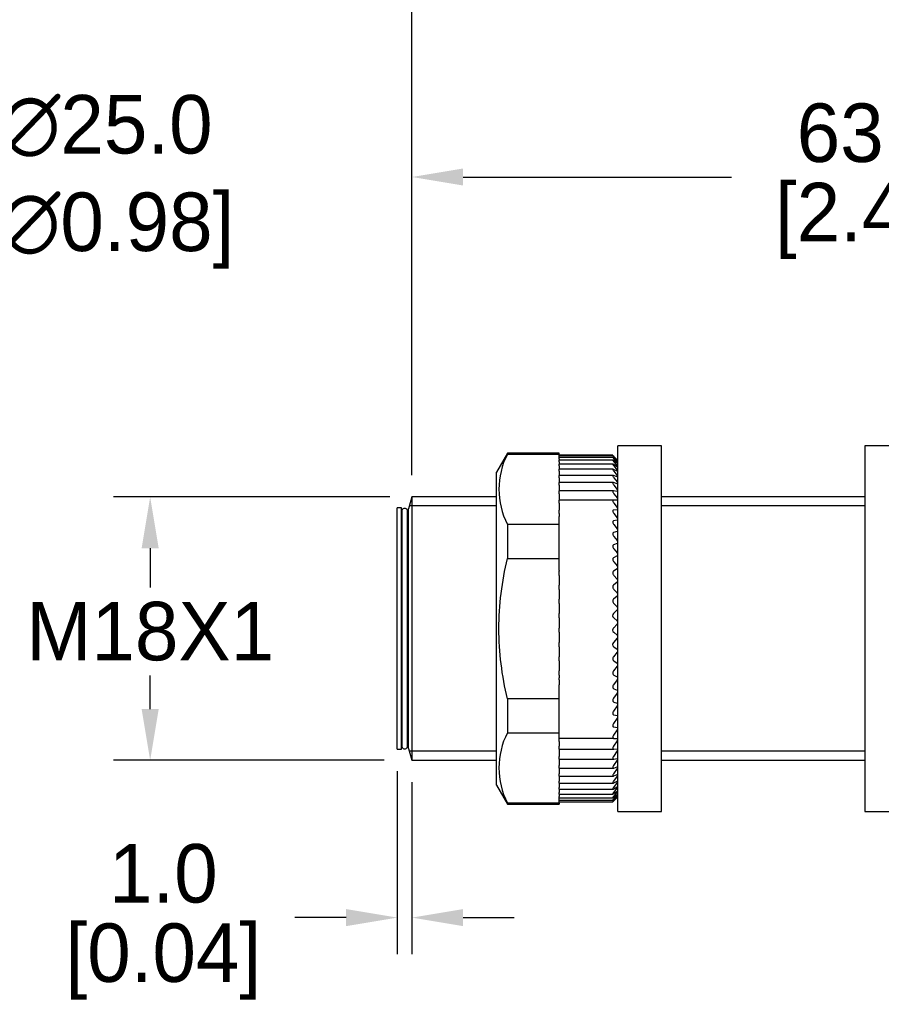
# Model space of a CAD drawing. Header units: inches. Extents: x 0 to 279, y 0 to 216.
# Tile 2 of 5: x 57 to 116, y 90 to 158. Entities that reach past the tile are written whole.
import ezdxf

# ---------------------------------------------------------------- set-up
doc = ezdxf.new("R2010")
doc.units = ezdxf.units.IN
doc.header["$LTSCALE"] = 10
doc.header["$MEASUREMENT"] = 0
doc.layers.add('DIM', color=140, linetype='Continuous')
doc.dimstyles.get("Standard").update_dxf_attribs({"dimtxt": 4, "dimasz": 3.5, "dimexe": 2.5, "dimexo": 1.5, "dimgap": 1, "dimtad": 0, "dimtih": 1, "dimtoh": 1, "dimdec": 1, "dimzin": 0, "dimdsep": 46, "dimtxsty": 'Standard', "dimcen": 0, "dimadec": 0, "dimazin": 0, "dimtfac": 1, "dimtdec": 1, "dimtofl": 0, "dimtmove": 0, "dimatfit": 3, "dimfxl": 0, "dimtolj": 1, "dimtzin": 0, "dimarcsym": 0})

# ---------------------------------------------------------------- blocks, each defined once
blk = doc.blocks.new('*D1')
at = {"layer": 'Defpoints', "color": 0}
for p in [(83.71, 125.134), (65.809, 107.134), (83.311, 107.134)]:
    blk.add_point(p, dxfattribs=at)
at = {"layer": 'DIM', "color": 0, "lineweight": -2}
for p, q in [((82.21, 125.134), (63.309, 125.134)), ((65.809, 121.634), (65.809, 118.937)), ((65.809, 110.634), (65.809, 112.937)), ((81.811, 107.134), (63.309, 107.134))]:
    blk.add_line(p, q, dxfattribs=at)
at = {"layer": 'DIM', "color": 0}
for points in [[(65.226, 121.634), (66.393, 121.634), (65.809, 125.134)], [(65.226, 110.634), (66.393, 110.634), (65.809, 107.134)]]:
    blk.add_solid(points, dxfattribs=at)
at = {"layer": 'DIM', "color": 0, "insert": (65.809, 115.937), "char_height": 4, "attachment_point": 5}
blk.add_mtext('\\A1;M18X1', dxfattribs=at)
blk = doc.blocks.new('*D2')
at = {"layer": 'Defpoints', "color": 0}
for p in [(165.848, 166.564), (83.71, 125.134), (165.848, 124.134)]:
    blk.add_point(p, dxfattribs=at)
at = {"layer": 'DIM', "color": 0, "lineweight": -2}
for p, q in [((83.71, 126.634), (83.71, 169.064)), ((165.848, 125.634), (165.848, 169.064)), ((87.21, 166.564), (114.612, 166.564)), ((162.348, 166.564), (137.945, 166.564))]:
    blk.add_line(p, q, dxfattribs=at)
at = {"layer": 'DIM', "color": 0}
for points in [[(87.21, 167.148), (87.21, 165.981), (83.71, 166.564)], [(162.348, 167.148), (162.348, 165.981), (165.848, 166.564)]]:
    blk.add_solid(points, dxfattribs=at)
at = {"layer": 'DIM', "color": 0, "insert": (126.279, 166.564), "char_height": 4, "attachment_point": 5}
blk.add_mtext('\\A1; 82.1\\P [3.23]', dxfattribs=at)
blk = doc.blocks.new('*D6')
at = {"layer": 'Defpoints', "color": 0}
for p in [(146.748, 147.01), (83.71, 125.134), (146.748, 124.334)]:
    blk.add_point(p, dxfattribs=at)
at = {"layer": 'DIM', "color": 0, "lineweight": -2}
for p, q in [((83.71, 126.634), (83.71, 149.51)), ((146.748, 125.834), (146.748, 149.51)), ((87.21, 147.01), (105.562, 147.01)), ((143.248, 147.01), (124.895, 147.01))]:
    blk.add_line(p, q, dxfattribs=at)
at = {"layer": 'DIM', "color": 0}
for points in [[(87.21, 147.593), (87.21, 146.427), (83.71, 147.01)], [(143.248, 147.593), (143.248, 146.427), (146.748, 147.01)]]:
    blk.add_solid(points, dxfattribs=at)
at = {"layer": 'DIM', "color": 0, "char_height": 4, "attachment_point": 5}
for s, insert in [('\\A1;63.0', (115.229, 150.01)), ('\\A1;[2.48]', (115.229, 144.01))]:
    blk.add_mtext(s, dxfattribs=dict(at, insert=insert))
blk = doc.blocks.new('*D4')
at = {"layer": 'Defpoints', "color": 0}
for p in [(37.589, 127.728), (28.246, 104.54)]:
    blk.add_point(p, dxfattribs=at)
at = {"layer": 'DIM', "color": 0, "lineweight": -2}
for p, q in [((45.224, 146.678), (38.897, 130.975)), ((48.724, 146.678), (45.224, 146.678))]:
    blk.add_line(p, q, dxfattribs=at)
at = {"layer": 'DIM', "color": 0}
blk.add_solid([(38.356, 131.193), (39.438, 130.757), (37.589, 127.728)], dxfattribs=at)
at = {"layer": 'DIM', "color": 0, "insert": (62.057, 146.678), "char_height": 4, "attachment_point": 5}
blk.add_mtext('\\A1; ∅25.0\\P [∅0.98]', dxfattribs=at)
blk = doc.blocks.new('*D7')
at = {"layer": 'Defpoints', "color": 0}
for p in [(82.708, 107.884), (83.71, 107.134), (82.708, 96.378)]:
    blk.add_point(p, dxfattribs=at)
at = {"layer": 'DIM', "color": 0, "lineweight": -2}
for p, q in [((82.708, 106.384), (82.708, 93.878)), ((83.71, 105.634), (83.71, 93.878)), ((79.208, 96.378), (75.708, 96.378)), ((87.21, 96.378), (90.71, 96.378))]:
    blk.add_line(p, q, dxfattribs=at)
at = {"layer": 'DIM', "color": 0}
for points in [[(79.208, 96.961), (79.208, 95.795), (82.708, 96.378)], [(87.21, 96.961), (87.21, 95.795), (83.71, 96.378)]]:
    blk.add_solid(points, dxfattribs=at)
at = {"layer": 'DIM', "color": 0, "char_height": 4, "attachment_point": 5}
for s, insert in [('\\A1;1.0', (66.708, 99.378)), ('\\A1;[0.04]', (66.708, 93.378))]:
    blk.add_mtext(s, dxfattribs=dict(at, insert=insert))

msp = doc.modelspace()

# ---------------------------------------------------------------- linework, layer by layer
for p, q in [((97.789, 103.634), (97.789, 128.634)), ((100.789, 128.634), (97.789, 128.634)), ((100.789, 103.634), (100.789, 128.634)), ((114.691, 128.634), (114.691, 103.634)), ((117.691, 128.634), (114.691, 128.634)), ((90.235, 128.134), (89.489, 126.842)), ((90.235, 128.134), (90.235, 128.058)), ((93.789, 128.134), (90.235, 128.134)), ((90.235, 128.058), (93.789, 128.058)), ((93.789, 128.058), (93.789, 128.134)), ((93.789, 127.843), (93.789, 128.058)), ((97.439, 127.982), (93.789, 127.982)), ((97.44, 127.953), (93.789, 127.953)), ((97.749, 127.667), (97.494, 127.906)), ((97.789, 127.634), (97.506, 127.914)), ((97.51, 127.911), (97.736, 127.685)), ((93.789, 127.745), (93.789, 127.843)), ((97.441, 127.843), (93.789, 127.843)), ((93.789, 127.745), (93.789, 127.676)), ((93.789, 127.653), (93.789, 127.676)), ((93.789, 127.54), (93.789, 127.653)), ((97.444, 127.653), (93.789, 127.653)), ((93.789, 127.54), (93.789, 127.383)), ((93.789, 127.254), (93.789, 127.383)), ((97.449, 127.383), (93.789, 127.383)), ((93.789, 127.254), (93.789, 127.035)), ((97.749, 127.592), (97.494, 127.806)), ((97.749, 127.436), (97.494, 127.625)), ((97.749, 127.201), (97.494, 127.363)), ((97.51, 127.869), (97.736, 127.628)), ((97.51, 127.745), (97.736, 127.491)), ((97.51, 127.54), (97.736, 127.274)), ((97.51, 127.254), (97.736, 126.978)), ((97.785, 127.633), (97.785, 127.635)), ((97.785, 127.564), (97.785, 127.572)), ((97.785, 127.414), (97.785, 127.428)), ((89.489, 105.427), (89.489, 126.842)), ((93.789, 126.891), (93.789, 127.035)), ((97.455, 127.035), (93.789, 127.035)), ((93.789, 126.891), (93.789, 126.613)), ((93.789, 126.452), (93.789, 126.613)), ((97.461, 126.613), (93.789, 126.613)), ((97.749, 126.889), (97.494, 127.022)), ((97.749, 126.501), (97.494, 126.605)), ((97.51, 126.891), (97.736, 126.607)), ((97.785, 127.186), (97.785, 127.205)), ((97.785, 126.88), (97.785, 126.905)), ((93.789, 126.452), (93.789, 126.162)), ((93.789, 126.162), (93.789, 126.118)), ((93.789, 125.941), (93.789, 126.118)), ((97.471, 126.118), (93.789, 126.118)), ((93.789, 125.941), (93.789, 125.647)), ((97.749, 126.041), (97.494, 126.114)), ((97.51, 126.452), (97.736, 126.162)), ((97.51, 125.941), (97.736, 125.647)), ((97.785, 126.499), (97.785, 126.529)), ((97.785, 126.045), (97.785, 126.08)), ((93.789, 125.647), (93.789, 125.554)), ((93.789, 125.361), (93.789, 125.554)), ((97.481, 125.554), (93.789, 125.554)), ((93.789, 125.361), (93.789, 125.065)), ((97.749, 125.511), (97.494, 125.553)), ((97.51, 125.361), (97.736, 125.065)), ((97.785, 125.521), (97.785, 125.561)), ((83.71, 125.134), (83.474, 124.334)), ((83.71, 125.134), (83.71, 107.134)), ((89.489, 125.134), (83.71, 125.134)), ((93.789, 125.065), (93.789, 124.926)), ((93.789, 124.716), (93.789, 124.926)), ((97.49, 124.926), (93.789, 124.926)), ((93.789, 124.716), (93.789, 124.421)), ((97.749, 124.915), (97.494, 124.926)), ((97.51, 124.716), (97.736, 124.421)), ((97.785, 124.931), (97.785, 124.977)), ((114.691, 125.134), (100.789, 125.134)), ((82.708, 107.884), (82.708, 124.384)), ((83.007, 124.384), (82.708, 124.384)), ((83.007, 107.884), (83.007, 124.384)), ((83.012, 124.151), (83.012, 108.117)), ((83.413, 108.117), (83.413, 124.151)), ((83.474, 107.934), (83.474, 124.334)), ((89.489, 124.521), (83.582, 124.521)), ((93.789, 124.421), (93.789, 124.257)), ((93.789, 124.257), (93.789, 124.238)), ((93.789, 124.011), (93.789, 124.238)), ((93.789, 124.011), (93.789, 123.798)), ((97.749, 124.257), (97.494, 124.238)), ((97.51, 124.011), (97.736, 123.718)), ((97.785, 124.28), (97.785, 124.33)), ((114.691, 124.521), (100.789, 124.521)), ((83.012, 123.684), (83.007, 123.684)), ((83.474, 123.684), (83.413, 123.684)), ((83.413, 123.684), (83.474, 123.684)), ((90.235, 123.263), (90.235, 120.93)), ((93.789, 123.263), (90.235, 123.263)), ((93.789, 123.263), (93.789, 123.798)), ((93.789, 120.93), (93.789, 123.263)), ((97.749, 123.543), (97.494, 123.493)), ((97.51, 123.251), (97.736, 122.962)), ((97.785, 123.572), (97.785, 123.626)), ((97.749, 122.777), (97.494, 122.696)), ((97.785, 122.812), (97.785, 122.869)), ((97.749, 121.964), (97.494, 121.853)), ((97.51, 122.441), (97.736, 122.159)), ((97.785, 122.004), (97.785, 122.065)), ((97.51, 121.586), (97.736, 121.313)), ((97.785, 121.156), (97.785, 121.219)), ((90.235, 120.93), (93.789, 120.93)), ((93.789, 120.115), (93.789, 120.93)), ((97.749, 121.11), (97.494, 120.97)), ((97.51, 120.694), (97.736, 120.43)), ((93.789, 120.115), (93.789, 120.053)), ((93.789, 119.769), (93.789, 120.053)), ((97.749, 120.221), (97.494, 120.053)), ((97.785, 120.272), (97.785, 120.338)), ((93.789, 119.769), (93.789, 119.518)), ((93.789, 119.518), (93.789, 119.304)), ((93.789, 119.304), (93.789, 119.108)), ((97.749, 119.304), (97.494, 119.108)), ((97.51, 119.769), (97.736, 119.518)), ((97.785, 119.359), (97.785, 119.427)), ((93.789, 118.819), (93.789, 119.108)), ((93.789, 118.819), (93.789, 118.582)), ((93.789, 118.582), (93.789, 118.364)), ((97.51, 118.819), (97.736, 118.582)), ((97.785, 118.424), (97.785, 118.493)), ((93.789, 118.364), (93.789, 118.143)), ((93.789, 117.85), (93.789, 118.143)), ((93.789, 117.85), (93.789, 117.629)), ((97.749, 118.364), (97.494, 118.143)), ((97.51, 117.85), (97.736, 117.629)), ((93.789, 117.629), (93.789, 117.409)), ((93.789, 117.409), (93.789, 117.164)), ((93.789, 116.869), (93.789, 117.164)), ((97.749, 117.409), (97.494, 117.164)), ((97.785, 117.473), (97.785, 117.542)), ((93.789, 116.869), (93.789, 116.665)), ((93.789, 116.665), (93.789, 116.445)), ((97.51, 116.869), (97.736, 116.665)), ((97.785, 116.512), (97.785, 116.582)), ((93.789, 116.445), (93.789, 116.177)), ((93.789, 115.883), (93.789, 116.177)), ((93.789, 115.883), (93.789, 115.697)), ((97.749, 116.445), (97.494, 116.177)), ((97.51, 115.883), (97.736, 115.697)), ((93.789, 115.697), (93.789, 115.478)), ((93.789, 115.478), (93.789, 115.19)), ((93.789, 114.899), (93.789, 115.19)), ((97.749, 115.478), (97.494, 115.19)), ((97.785, 115.548), (97.785, 115.619)), ((93.789, 114.899), (93.789, 114.733)), ((93.789, 114.733), (93.789, 114.517)), ((93.789, 114.517), (93.789, 114.21)), ((97.749, 114.517), (97.494, 114.21)), ((97.51, 114.899), (97.736, 114.733)), ((97.785, 114.589), (97.785, 114.659)), ((93.789, 113.923), (93.789, 114.21)), ((93.789, 113.923), (93.789, 113.778)), ((93.789, 113.778), (93.789, 113.566)), ((97.51, 113.923), (97.736, 113.778)), ((93.789, 113.566), (93.789, 113.243)), ((93.789, 112.963), (93.789, 113.243)), ((97.749, 113.566), (97.494, 113.243)), ((97.785, 113.641), (97.785, 113.709)), ((93.789, 112.963), (93.789, 112.84)), ((93.789, 112.84), (93.789, 112.771)), ((93.789, 112.626), (93.789, 112.771)), ((93.789, 112.626), (93.789, 112.296)), ((97.749, 112.634), (97.494, 112.296)), ((97.51, 112.963), (97.736, 112.84)), ((97.785, 112.71), (97.785, 112.777)), ((93.789, 112.025), (93.789, 112.296)), ((93.789, 112.025), (93.789, 112.012)), ((93.789, 111.338), (93.789, 112.012)), ((97.51, 112.025), (97.736, 111.925)), ((97.785, 111.803), (97.785, 111.868)), ((90.235, 111.338), (90.235, 109.006)), ((93.789, 111.338), (90.235, 111.338)), ((93.789, 109.006), (93.789, 111.338)), ((97.749, 111.726), (97.494, 111.377)), ((97.51, 111.116), (97.736, 111.039)), ((97.749, 110.849), (97.494, 110.491)), ((97.785, 110.926), (97.785, 110.989)), ((97.749, 110.009), (97.494, 109.644)), ((97.51, 110.242), (97.736, 110.19)), ((97.785, 110.086), (97.785, 110.146)), ((97.749, 109.212), (97.494, 108.843)), ((97.51, 109.409), (97.736, 109.382)), ((97.785, 109.288), (97.785, 109.345)), ((83.007, 108.584), (83.012, 108.584)), ((83.413, 108.584), (83.474, 108.584)), ((90.235, 109.006), (93.789, 109.006)), ((93.789, 108.781), (93.789, 109.006)), ((93.789, 108.624), (93.789, 108.781)), ((93.789, 108.624), (93.789, 108.623)), ((97.51, 108.624), (93.789, 108.624)), ((93.789, 108.411), (93.789, 108.623)), ((93.789, 108.411), (93.789, 108.093)), ((97.749, 108.464), (97.494, 108.093)), ((97.51, 108.624), (97.736, 108.621)), ((97.785, 108.539), (97.785, 108.592)), ((82.708, 107.884), (83.007, 107.884)), ((83.474, 107.934), (83.71, 107.134)), ((89.489, 107.748), (83.582, 107.748)), ((93.789, 107.891), (93.789, 108.093)), ((93.789, 107.891), (93.789, 107.769)), ((93.789, 107.891), (97.501, 107.891)), ((93.789, 107.769), (93.789, 107.399)), ((97.749, 107.769), (97.494, 107.399)), ((97.51, 107.891), (97.736, 107.913)), ((97.785, 107.842), (97.785, 107.891)), ((114.691, 107.748), (100.789, 107.748)), ((83.71, 107.134), (89.489, 107.134)), ((93.789, 107.214), (93.789, 107.399)), ((93.789, 107.214), (93.789, 107.133)), ((93.789, 107.214), (97.49, 107.214)), ((93.789, 107.133), (93.789, 106.767)), ((97.749, 107.133), (97.494, 106.767)), ((97.51, 107.216), (97.736, 107.263)), ((97.785, 107.204), (97.785, 107.249)), ((100.789, 107.134), (114.691, 107.134)), ((93.789, 106.598), (93.789, 106.767)), ((93.789, 106.598), (93.789, 106.561)), ((93.789, 106.598), (97.479, 106.598)), ((93.789, 106.561), (93.789, 106.2)), ((97.749, 106.561), (97.494, 106.2)), ((97.51, 106.604), (97.736, 106.675)), ((97.785, 106.629), (97.785, 106.668)), ((93.789, 106.048), (93.789, 106.2)), ((93.789, 106.048), (93.789, 105.703)), ((93.789, 106.048), (97.468, 106.048)), ((93.789, 105.567), (93.789, 105.703)), ((97.749, 106.055), (97.494, 105.703)), ((97.51, 106.059), (97.736, 106.153)), ((97.51, 105.584), (97.736, 105.701)), ((97.785, 106.12), (97.785, 106.154)), ((97.785, 105.681), (97.785, 105.711)), ((89.489, 105.427), (90.235, 104.134)), ((93.789, 105.567), (93.789, 105.28)), ((93.789, 105.567), (97.46, 105.567)), ((93.789, 105.159), (93.789, 105.28)), ((93.789, 105.159), (93.789, 104.932)), ((93.789, 105.159), (97.454, 105.159)), ((97.749, 105.62), (97.494, 105.28)), ((97.749, 105.259), (97.494, 104.932)), ((97.51, 105.183), (97.736, 105.323)), ((97.51, 104.859), (97.736, 105.02)), ((97.785, 105.316), (97.785, 105.34)), ((97.785, 105.026), (97.785, 105.045)), ((93.789, 104.827), (93.789, 104.932)), ((93.789, 104.827), (93.789, 104.663)), ((93.789, 104.827), (97.447, 104.827)), ((93.789, 104.572), (93.789, 104.663)), ((93.789, 104.21), (93.789, 104.572)), ((93.789, 104.572), (97.444, 104.572)), ((93.789, 104.397), (97.441, 104.397)), ((97.749, 104.974), (97.494, 104.663)), ((97.749, 104.767), (97.494, 104.474)), ((97.749, 104.641), (97.494, 104.368)), ((97.749, 104.594), (97.494, 104.343)), ((97.51, 104.614), (97.736, 104.795)), ((97.51, 104.45), (97.736, 104.65)), ((97.51, 104.368), (97.736, 104.585)), ((97.685, 104.531), (97.789, 104.634)), ((97.785, 104.815), (97.785, 104.828)), ((97.785, 104.683), (97.785, 104.69)), ((97.785, 104.631), (97.785, 104.632)), ((90.235, 104.134), (90.235, 104.21)), ((93.789, 104.21), (90.235, 104.21)), ((90.235, 104.134), (93.789, 104.134)), ((93.789, 104.303), (97.438, 104.303)), ((93.789, 104.291), (97.439, 104.291)), ((93.789, 104.21), (93.789, 104.134)), ((97.789, 103.634), (100.789, 103.634)), ((114.691, 103.634), (117.691, 103.634))]:
    msp.add_line(p, q)
for centre, radius, start, end in [((94.926, 125.66), 5.268, 152.92501, 207.07499), ((96.148, 126.087), 2.253, 43.39511, 45.17634), ((97.269, 127.176), 0.65, 37.51643, 44.1141), ((97.408, 127.185), 0.449, 32.86057, 43.03261), ((97.457, 127.023), 0.375, 29.14561, 42.01014), ((98.743, 128.701), 1.434, 226.11598, 228.08899), ((97.939, 127.803), 0.284, 227.96888, 237.16419), ((97.48, 126.755), 0.34, 26.15454, 41.09742), ((97.492, 126.4), 0.319, 23.72433, 40.32475), ((97.5, 125.967), 0.306, 21.73324, 39.70941), ((97.506, 125.459), 0.297, 20.09017, 39.26121), ((97.512, 124.884), 0.288, 18.72657, 38.98628), ((83.213, 124.152), 0.2, 359.76157, 181.2686), ((97.518, 124.245), 0.28, 17.59042, 38.88957), ((97.748, 124.298), 0.0404, 270.39248, 334.44932), ((97.525, 123.548), 0.271, 16.64201, 38.97658), ((97.741, 123.589), 0.0466, 278.90739, 338.62709), ((97.534, 122.797), 0.261, 15.85085, 39.25451), ((97.733, 122.829), 0.0546, 286.58176, 341.40083), ((97.544, 121.999), 0.249, 15.19348, 39.73319), ((97.723, 122.023), 0.0644, 293.28808, 343.23903), ((97.555, 121.159), 0.237, 14.65193, 40.42587), ((97.712, 121.176), 0.0757, 299.03837, 344.46719), ((97.568, 120.283), 0.224, 14.2127, 41.35004), ((97.699, 120.295), 0.0884, 303.91454, 345.29572), ((97.582, 119.377), 0.209, 13.86607, 42.52828), ((97.686, 119.384), 0.102, 308.0237, 345.85542), ((97.597, 118.447), 0.194, 13.60582, 43.98925), ((97.671, 118.452), 0.117, 311.47383, 346.22606), ((97.639, 117.024), 0.202, 136.13742, 230.09318), ((97.612, 117.501), 0.178, 13.42933, 45.76884), ((97.656, 117.504), 0.133, 314.36269, 346.45579), ((97.628, 116.545), 0.162, 13.33808, 47.91145), ((97.641, 116.546), 0.148, 316.77396, 346.57336), ((97.638, 116.038), 0.201, 135.91699, 230.32453), ((97.634, 115.052), 0.197, 135.34613, 230.95051), ((97.643, 115.585), 0.145, 13.33885, 50.47132), ((97.625, 115.586), 0.164, 318.77702, 346.59546), ((97.659, 114.629), 0.129, 13.44615, 53.51352), ((97.61, 114.631), 0.179, 320.42833, 346.53097), ((97.674, 113.682), 0.114, 13.68578, 57.11457), ((97.596, 113.686), 0.194, 321.77318, 346.38341), ((97.688, 112.752), 0.0997, 14.10134, 61.36106), ((97.583, 112.759), 0.208, 322.84741, 346.15232), ((97.701, 111.846), 0.0864, 14.76413, 66.34497), ((97.571, 111.857), 0.221, 323.67902, 345.83386), ((97.713, 110.968), 0.0746, 15.78835, 72.15259), ((97.56, 110.984), 0.232, 324.28937, 345.42106), ((97.723, 110.127), 0.0643, 17.35175, 78.84295), ((97.551, 110.149), 0.242, 324.69427, 344.9036), ((97.732, 109.326), 0.0557, 19.71949, 86.41093), ((97.543, 109.356), 0.251, 324.90473, 344.26733), ((94.926, 106.608), 5.268, 152.92501, 207.07499), ((97.74, 108.572), 0.0488, 23.26113, 94.73243), ((97.538, 108.612), 0.258, 324.92762, 343.4935), ((83.213, 108.116), 0.2, 178.7314, 0.23843), ((97.533, 107.921), 0.264, 324.76622, 342.55746), ((97.53, 107.29), 0.269, 324.42066, 341.42696), ((97.527, 106.722), 0.274, 323.88844, 340.0596), ((97.525, 106.223), 0.28, 323.16518, 338.39935), ((97.521, 105.797), 0.288, 322.24566, 336.3715), ((97.512, 105.449), 0.303, 321.12568, 333.87566), ((97.495, 105.189), 0.332, 319.80502, 330.7761), ((97.859, 104.662), 0.181, 114.26702, 132.929), ((98.019, 104.351), 0.412, 124.72791, 133.50206), ((99.931, 102.338), 3.141, 133.09943, 134.33363), ((97.452, 105.032), 0.397, 318.29224, 326.88881), ((97.317, 105.049), 0.594, 316.61141, 321.96626), ((95.377, 106.982), 3.366, 314.80926, 315.68416)]:
    msp.add_arc(centre, radius, start, end)
for points, knots in [([(97.494, 127.906), (97.477, 127.922), (97.462, 127.936), (97.441, 127.953), (97.436, 127.956), (97.44, 127.947), (97.449, 127.936), (97.475, 127.907), (97.491, 127.889), (97.51, 127.869)], [0, 0, 0, 0, 0.25, 0.25, 0.5, 0.5, 0.75, 0.75, 1, 1, 1, 1]), ([(97.438, 127.982), (97.438, 127.982), (97.438, 127.982), (97.44, 127.98), (97.449, 127.971), (97.475, 127.945), (97.491, 127.929), (97.51, 127.911)], [0.4700621, 0.4700621, 0.4700621, 0.4700621, 0.5, 0.5, 0.75, 0.75, 1, 1, 1, 1]), ([(97.494, 127.806), (97.477, 127.821), (97.462, 127.832), (97.441, 127.845), (97.436, 127.845), (97.44, 127.832), (97.449, 127.818), (97.475, 127.785), (97.491, 127.766), (97.51, 127.745)], [0, 0, 0, 0, 0.25, 0.25, 0.5, 0.5, 0.75, 0.75, 1, 1, 1, 1]), ([(97.494, 127.625), (97.477, 127.638), (97.462, 127.647), (97.441, 127.655), (97.436, 127.653), (97.44, 127.634), (97.449, 127.619), (97.475, 127.582), (97.491, 127.561), (97.51, 127.54)], [0, 0, 0, 0, 0.25, 0.25, 0.5, 0.5, 0.75, 0.75, 1, 1, 1, 1]), ([(97.494, 127.363), (97.477, 127.374), (97.462, 127.381), (97.441, 127.384), (97.436, 127.379), (97.44, 127.356), (97.449, 127.339), (97.475, 127.298), (97.491, 127.277), (97.51, 127.254)], [0, 0, 0, 0, 0.25, 0.25, 0.5, 0.5, 0.75, 0.75, 1, 1, 1, 1]), ([(97.785, 127.414), (97.781, 127.415), (97.775, 127.418), (97.768, 127.423), (97.762, 127.426), (97.756, 127.431), (97.749, 127.436)], [0, 0, 0, 0, 0.565382, 0.565382, 0.565382, 1, 1, 1, 1]), ([(97.494, 127.022), (97.477, 127.031), (97.462, 127.036), (97.441, 127.034), (97.436, 127.027), (97.44, 126.999), (97.449, 126.98), (97.475, 126.937), (97.491, 126.914), (97.51, 126.891)], [0, 0, 0, 0, 0.25, 0.25, 0.5, 0.5, 0.75, 0.75, 1, 1, 1, 1]), ([(97.494, 126.605), (97.477, 126.612), (97.462, 126.614), (97.441, 126.608), (97.436, 126.598), (97.44, 126.566), (97.449, 126.545), (97.475, 126.499), (97.491, 126.476), (97.51, 126.452)], [0, 0, 0, 0, 0.25, 0.25, 0.5, 0.5, 0.75, 0.75, 1, 1, 1, 1]), ([(97.785, 127.186), (97.781, 127.185), (97.775, 127.187), (97.768, 127.19), (97.762, 127.193), (97.756, 127.197), (97.749, 127.201)], [0, 0, 0, 0, 0.565364, 0.565364, 0.565364, 1, 1, 1, 1]), ([(97.785, 126.88), (97.781, 126.878), (97.775, 126.878), (97.768, 126.881), (97.762, 126.882), (97.756, 126.885), (97.749, 126.889)], [0, 0, 0, 0, 0.56535, 0.56535, 0.56535, 1, 1, 1, 1]), ([(97.494, 126.114), (97.477, 126.119), (97.462, 126.119), (97.441, 126.108), (97.436, 126.096), (97.44, 126.06), (97.449, 126.037), (97.475, 125.989), (97.491, 125.965), (97.51, 125.941)], [0, 0, 0, 0, 0.25, 0.25, 0.5, 0.5, 0.75, 0.75, 1, 1, 1, 1]), ([(97.785, 126.499), (97.781, 126.495), (97.775, 126.494), (97.768, 126.495), (97.762, 126.496), (97.756, 126.498), (97.749, 126.501)], [0, 0, 0, 0, 0.56534, 0.56534, 0.56534, 1, 1, 1, 1]), ([(97.785, 126.045), (97.781, 126.04), (97.775, 126.038), (97.768, 126.037), (97.762, 126.037), (97.756, 126.038), (97.749, 126.041)], [0, 0, 0, 0, 0.565333, 0.565333, 0.565333, 1, 1, 1, 1]), ([(97.494, 125.553), (97.477, 125.556), (97.462, 125.554), (97.441, 125.539), (97.436, 125.524), (97.44, 125.484), (97.449, 125.46), (97.475, 125.409), (97.491, 125.385), (97.51, 125.361)], [0, 0, 0, 0, 0.25, 0.25, 0.5, 0.5, 0.75, 0.75, 1, 1, 1, 1]), ([(97.785, 125.521), (97.781, 125.515), (97.775, 125.511), (97.768, 125.51), (97.762, 125.509), (97.756, 125.509), (97.749, 125.511)], [0, 0, 0, 0, 0.565328, 0.565328, 0.565328, 1, 1, 1, 1]), ([(97.494, 124.926), (97.477, 124.927), (97.462, 124.923), (97.441, 124.903), (97.436, 124.886), (97.44, 124.843), (97.449, 124.817), (97.475, 124.765), (97.491, 124.74), (97.51, 124.716)], [0, 0, 0, 0, 0.25, 0.25, 0.5, 0.5, 0.75, 0.75, 1, 1, 1, 1]), ([(97.785, 124.931), (97.781, 124.924), (97.775, 124.92), (97.768, 124.917), (97.762, 124.915), (97.756, 124.914), (97.749, 124.915)], [0, 0, 0, 0, 0.565326, 0.565326, 0.565326, 1, 1, 1, 1]), ([(97.494, 124.238), (97.477, 124.237), (97.462, 124.231), (97.441, 124.206), (97.436, 124.187), (97.44, 124.14), (97.449, 124.113), (97.475, 124.06), (97.491, 124.035), (97.51, 124.011)], [0, 0, 0, 0, 0.25, 0.25, 0.5, 0.5, 0.75, 0.75, 1, 1, 1, 1]), ([(97.494, 123.493), (97.477, 123.489), (97.462, 123.481), (97.441, 123.452), (97.436, 123.432), (97.44, 123.381), (97.449, 123.353), (97.475, 123.299), (97.491, 123.274), (97.51, 123.251)], [0, 0, 0, 0, 0.25, 0.25, 0.5, 0.5, 0.75, 0.75, 1, 1, 1, 1]), ([(97.494, 122.696), (97.477, 122.69), (97.462, 122.68), (97.441, 122.647), (97.436, 122.625), (97.44, 122.572), (97.449, 122.543), (97.475, 122.489), (97.491, 122.464), (97.51, 122.441)], [0, 0, 0, 0, 0.25, 0.25, 0.5, 0.5, 0.75, 0.75, 1, 1, 1, 1]), ([(97.494, 121.853), (97.477, 121.845), (97.462, 121.833), (97.441, 121.797), (97.436, 121.772), (97.44, 121.717), (97.449, 121.688), (97.475, 121.633), (97.491, 121.609), (97.51, 121.586)], [0, 0, 0, 0, 0.25, 0.25, 0.5, 0.5, 0.75, 0.75, 1, 1, 1, 1]), ([(90.235, 111.338), (89.87, 112.921), (89.658, 114.518), (89.657, 117.74), (89.874, 119.366), (90.235, 120.93)], [0, 0, 0, 0, 0.5, 0.5, 1, 1, 1, 1]), ([(97.494, 120.97), (97.477, 120.96), (97.462, 120.946), (97.441, 120.906), (97.436, 120.88), (97.44, 120.823), (97.449, 120.794), (97.475, 120.739), (97.491, 120.715), (97.51, 120.694)], [0, 0, 0, 0, 0.25, 0.25, 0.5, 0.5, 0.75, 0.75, 1, 1, 1, 1]), ([(97.494, 120.053), (97.477, 120.041), (97.462, 120.025), (97.441, 119.982), (97.436, 119.955), (97.44, 119.897), (97.449, 119.867), (97.475, 119.813), (97.491, 119.79), (97.51, 119.769)], [0, 0, 0, 0, 0.25, 0.25, 0.5, 0.5, 0.75, 0.75, 1, 1, 1, 1]), ([(97.494, 119.108), (97.477, 119.095), (97.462, 119.077), (97.441, 119.031), (97.436, 119.003), (97.44, 118.943), (97.449, 118.914), (97.475, 118.861), (97.491, 118.838), (97.51, 118.819)], [0, 0, 0, 0, 0.25, 0.25, 0.5, 0.5, 0.75, 0.75, 1, 1, 1, 1]), ([(97.494, 118.143), (97.477, 118.128), (97.462, 118.109), (97.441, 118.06), (97.436, 118.031), (97.44, 117.971), (97.449, 117.941), (97.475, 117.89), (97.491, 117.868), (97.51, 117.85)], [0, 0, 0, 0, 0.25, 0.25, 0.5, 0.5, 0.75, 0.75, 1, 1, 1, 1]), ([(97.494, 114.21), (97.477, 114.189), (97.462, 114.165), (97.441, 114.109), (97.436, 114.079), (97.44, 114.02), (97.449, 113.993), (97.475, 113.951), (97.491, 113.935), (97.51, 113.923)], [0, 0, 0, 0, 0.25, 0.25, 0.5, 0.5, 0.75, 0.75, 1, 1, 1, 1]), ([(97.494, 113.243), (97.477, 113.221), (97.462, 113.196), (97.441, 113.14), (97.436, 113.109), (97.44, 113.052), (97.449, 113.027), (97.475, 112.987), (97.491, 112.973), (97.51, 112.963)], [0, 0, 0, 0, 0.25, 0.25, 0.5, 0.5, 0.75, 0.75, 1, 1, 1, 1]), ([(97.494, 112.296), (97.477, 112.274), (97.462, 112.248), (97.441, 112.191), (97.436, 112.161), (97.44, 112.106), (97.449, 112.082), (97.475, 112.046), (97.491, 112.033), (97.51, 112.025)], [0, 0, 0, 0, 0.25, 0.25, 0.5, 0.5, 0.75, 0.75, 1, 1, 1, 1]), ([(97.494, 111.377), (97.477, 111.353), (97.462, 111.327), (97.441, 111.271), (97.436, 111.241), (97.44, 111.187), (97.449, 111.165), (97.475, 111.133), (97.491, 111.122), (97.51, 111.116)], [0, 0, 0, 0, 0.25, 0.25, 0.5, 0.5, 0.75, 0.75, 1, 1, 1, 1]), ([(97.494, 110.491), (97.477, 110.467), (97.462, 110.44), (97.441, 110.384), (97.436, 110.355), (97.44, 110.304), (97.449, 110.284), (97.475, 110.255), (97.491, 110.246), (97.51, 110.242)], [0, 0, 0, 0, 0.25, 0.25, 0.5, 0.5, 0.75, 0.75, 1, 1, 1, 1]), ([(97.494, 109.644), (97.477, 109.62), (97.462, 109.593), (97.441, 109.538), (97.436, 109.51), (97.44, 109.462), (97.449, 109.443), (97.475, 109.418), (97.491, 109.412), (97.51, 109.409)], [0, 0, 0, 0, 0.25, 0.25, 0.5, 0.5, 0.75, 0.75, 1, 1, 1, 1]), ([(97.494, 108.843), (97.477, 108.818), (97.462, 108.791), (97.441, 108.737), (97.436, 108.711), (97.44, 108.666), (97.449, 108.65), (97.475, 108.629), (97.491, 108.624), (97.51, 108.624)], [0, 0, 0, 0, 0.25, 0.25, 0.5, 0.5, 0.75, 0.75, 1, 1, 1, 1]), ([(97.494, 108.093), (97.477, 108.068), (97.462, 108.042), (97.441, 107.989), (97.436, 107.964), (97.44, 107.923), (97.449, 107.908), (97.475, 107.892), (97.491, 107.89), (97.51, 107.891)], [0, 0, 0, 0, 0.25, 0.25, 0.5, 0.5, 0.75, 0.75, 1, 1, 1, 1]), ([(97.494, 107.399), (97.477, 107.374), (97.462, 107.348), (97.441, 107.298), (97.436, 107.274), (97.44, 107.237), (97.449, 107.225), (97.475, 107.213), (97.491, 107.213), (97.51, 107.216)], [0, 0, 0, 0, 0.25, 0.25, 0.5, 0.5, 0.75, 0.75, 1, 1, 1, 1]), ([(97.494, 106.767), (97.477, 106.742), (97.462, 106.717), (97.441, 106.669), (97.436, 106.647), (97.44, 106.614), (97.449, 106.604), (97.475, 106.596), (97.491, 106.598), (97.51, 106.604)], [0, 0, 0, 0, 0.25, 0.25, 0.5, 0.5, 0.75, 0.75, 1, 1, 1, 1]), ([(97.494, 106.2), (97.477, 106.176), (97.462, 106.152), (97.441, 106.106), (97.436, 106.086), (97.44, 106.057), (97.449, 106.05), (97.475, 106.047), (97.491, 106.051), (97.51, 106.059)], [0, 0, 0, 0, 0.25, 0.25, 0.5, 0.5, 0.75, 0.75, 1, 1, 1, 1]), ([(97.494, 105.703), (97.477, 105.68), (97.462, 105.656), (97.441, 105.614), (97.436, 105.595), (97.44, 105.572), (97.449, 105.567), (97.475, 105.568), (97.491, 105.574), (97.51, 105.584)], [0, 0, 0, 0, 0.25, 0.25, 0.5, 0.5, 0.75, 0.75, 1, 1, 1, 1]), ([(97.494, 105.28), (97.477, 105.257), (97.462, 105.234), (97.441, 105.195), (97.436, 105.179), (97.44, 105.16), (97.449, 105.157), (97.475, 105.163), (97.491, 105.172), (97.51, 105.183)], [0, 0, 0, 0, 0.25, 0.25, 0.5, 0.5, 0.75, 0.75, 1, 1, 1, 1]), ([(97.494, 104.932), (97.477, 104.91), (97.462, 104.889), (97.441, 104.854), (97.436, 104.839), (97.44, 104.825), (97.449, 104.825), (97.475, 104.836), (97.491, 104.846), (97.51, 104.859)], [0, 0, 0, 0, 0.25, 0.25, 0.5, 0.5, 0.75, 0.75, 1, 1, 1, 1]), ([(97.494, 104.663), (97.477, 104.642), (97.462, 104.623), (97.441, 104.591), (97.436, 104.579), (97.44, 104.57), (97.449, 104.572), (97.475, 104.587), (97.491, 104.599), (97.51, 104.614)], [0, 0, 0, 0, 0.25, 0.25, 0.5, 0.5, 0.75, 0.75, 1, 1, 1, 1]), ([(97.494, 104.474), (97.477, 104.455), (97.462, 104.437), (97.441, 104.409), (97.436, 104.4), (97.44, 104.395), (97.449, 104.4), (97.475, 104.42), (97.491, 104.434), (97.51, 104.45)], [0, 0, 0, 0, 0.25, 0.25, 0.5, 0.5, 0.75, 0.75, 1, 1, 1, 1]), ([(97.494, 104.368), (97.477, 104.349), (97.462, 104.333), (97.441, 104.309), (97.436, 104.303), (97.44, 104.303), (97.449, 104.311), (97.475, 104.334), (97.491, 104.35), (97.51, 104.368)], [0, 0, 0, 0, 0.25, 0.25, 0.5, 0.5, 0.75, 0.75, 1, 1, 1, 1]), ([(97.494, 104.343), (97.477, 104.327), (97.462, 104.312), (97.443, 104.295), (97.438, 104.291), (97.438, 104.291)], [0, 0, 0, 0, 0.25, 0.25, 0.4467295, 0.4467295, 0.4467295, 0.4467295])]:
    msp.add_open_spline(points, degree=3, knots=knots)
for points in [[(97.736, 107.913), (97.758, 107.915), (97.777, 107.909), (97.785, 107.891)], [(97.736, 107.263), (97.758, 107.267), (97.777, 107.264), (97.785, 107.249)], [(97.736, 106.675), (97.758, 106.681), (97.777, 106.681), (97.785, 106.668)], [(97.736, 106.153), (97.758, 106.162), (97.777, 106.165), (97.785, 106.154)], [(97.736, 105.701), (97.758, 105.713), (97.777, 105.718), (97.785, 105.711)], [(97.736, 105.323), (97.758, 105.336), (97.777, 105.344), (97.785, 105.34)], [(97.736, 105.02), (97.758, 105.036), (97.777, 105.046), (97.785, 105.045)]]:
    msp.add_open_spline(points, degree=3)

# ---------------------------------------------------------------- dimensions: what is measured, and where the dimension line sits
at = {"layer": 'DIM'}
for base, p2, angle, text, picture, middle in [((165.848, 166.564), (165.848, 124.134), 180, ' <>', '*D2', (126.279, 166.564)), ((65.809, 107.134), (83.311, 107.134), 90, 'M18X1', '*D1', (65.809, 115.937))]:
    dim = msp.add_linear_dim(base=base, p1=(83.71, 125.134), p2=p2, angle=angle, text=text, dimstyle='Standard', override={"dimpost": '\\X'}, dxfattribs=at)
    dim.commit()
    dim.dimension.update_dxf_attribs({"geometry": picture, "text_midpoint": middle, "dimtype": 160})
dim = msp.add_diameter_dim_2p(p1=(28.246, 104.54), p2=(37.589, 127.728), text=' <>', dimstyle='Standard', override={"dimpost": '\\X'}, dxfattribs=at)
dim.commit()
dim.dimension.update_dxf_attribs({"geometry": '*D4', "text_midpoint": (62.057, 146.678), "dimtype": 163})
dim = msp.add_linear_dim(base=(146.748, 147.01), p1=(83.71, 125.134), p2=(146.748, 124.334), angle=180, dimstyle='Standard', override={"dimpost": '\\X'}, dxfattribs=at)
dim.commit()
dim.dimension.update_dxf_attribs({"geometry": '*D6', "text_midpoint": (115.229, 147.01)})
dim = msp.add_linear_dim(base=(82.708, 96.378), p1=(83.71, 107.134), p2=(82.708, 107.884), dimstyle='Standard', override={"dimpost": '\\X'}, dxfattribs=at)
dim.commit()
dim.dimension.update_dxf_attribs({"geometry": '*D7', "text_midpoint": (66.708, 96.378)})

doc.saveas('drawing.dxf')
